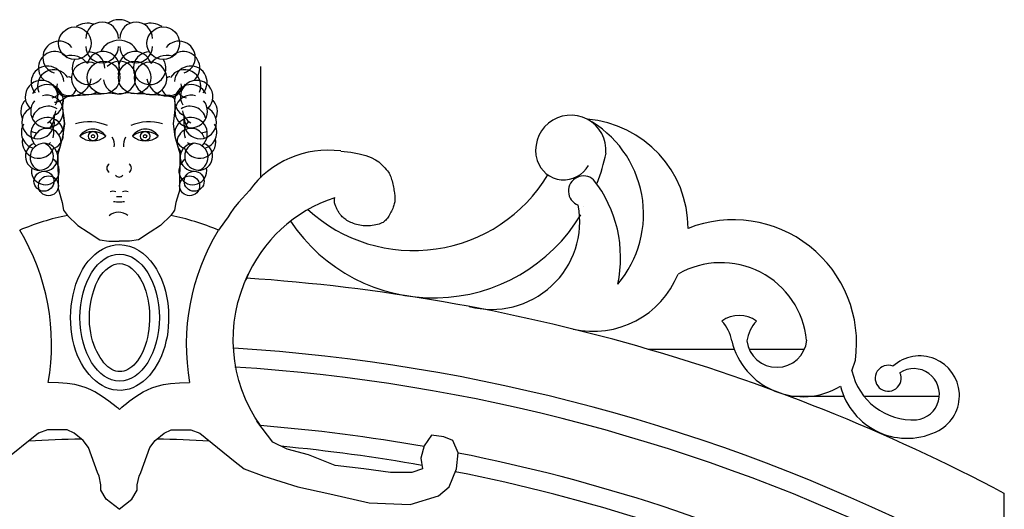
# Model space of a CAD drawing. Header units: millimetres. Extents: x 200.11 to 202.92, y 101.98 to 106.59.
# Tile 6 of 6: x 201.41 to 202.46, y 106.07 to 106.59. Entities that reach past the tile are written whole.
import ezdxf

# ---------------------------------------------------------------- set-up
doc = ezdxf.new("R2010")
doc.units = ezdxf.units.MM

msp = doc.modelspace()

# ---------------------------------------------------------------- linework, layer by layer
at = {"linetype": 'Continuous'}
for p, q in [((201.6661, 106.5376), (201.6661, 106.4195)), ((201.4516, 106.4071), (201.4557, 106.3934)), ((201.5805, 106.4071), (201.5764, 106.3934)), ((201.4557, 106.3934), (201.4571, 106.3852)), ((201.5135, 106.3999), (201.5189, 106.3999)), ((201.5764, 106.3934), (201.5751, 106.3852)), ((201.4571, 106.3852), (201.4612, 106.3797)), ((201.5751, 106.3852), (201.5709, 106.3797)), ((201.4612, 106.3797), (201.4722, 106.3688)), ((201.5709, 106.3797), (201.56, 106.3688)), ((201.4722, 106.3688), (201.4831, 106.3619)), ((201.4831, 106.3619), (201.4955, 106.3537)), ((201.549, 106.3619), (201.5367, 106.3537)), ((201.56, 106.3688), (201.549, 106.3619)), ((201.4955, 106.3537), (201.5051, 106.3523)), ((201.5051, 106.3523), (201.5119, 106.3523)), ((201.5119, 106.3523), (201.5161, 106.3523)), ((201.5202, 106.3523), (201.5161, 106.3523)), ((201.5271, 106.3523), (201.5202, 106.3523)), ((201.5367, 106.3537), (201.5271, 106.3523))]:
    msp.add_line(p, q, dxfattribs=at)
for p, q in [((202.0779, 106.2376), (202.1693, 106.2376)), ((202.1852, 106.2376), (202.2437, 106.2376)), ((202.2277, 106.1876), (202.2858, 106.1876)), ((202.3071, 106.1876), (202.3872, 106.1876))]:
    msp.add_line(p, q)
at = {"ltscale": 0.01}
for p, q in [((202.2942, 106.2148), (202.298, 106.2261)), ((202.4561, 103.0876), (202.4561, 106.0846))]:
    msp.add_line(p, q, dxfattribs=at)
at = {"linetype": 'Continuous'}
for points in [[(201.4516, 106.4071), (201.4514, 106.4452), (201.4534, 106.4521), (201.4564, 106.4631), (201.4584, 106.477), (201.4574, 106.4859), (201.4564, 106.4929), (201.4564, 106.4999), (201.4574, 106.5038), (201.4623, 106.5068), (201.4693, 106.5068), (201.4803, 106.5078), (201.4912, 106.5088), (201.4972, 106.5088), (201.5061, 106.5098), (201.5141, 106.5088), (201.5161, 106.5088)], [(201.5805, 106.4071), (201.5808, 106.4452), (201.5788, 106.4521), (201.5758, 106.4631), (201.5738, 106.477), (201.5748, 106.4859), (201.5758, 106.4929), (201.5758, 106.4999), (201.5748, 106.5038), (201.5698, 106.5068), (201.5628, 106.5068), (201.5519, 106.5078), (201.5409, 106.5088), (201.535, 106.5088), (201.526, 106.5098), (201.5181, 106.5088), (201.5161, 106.5088)], [(201.7514, 106.448), (201.7621, 106.4468), (201.7709, 106.4452), (201.7781, 106.4432), (201.7838, 106.4411), (201.7883, 106.4388), (201.7918, 106.4364), (201.7945, 106.4342), (201.7966, 106.4321), (201.7984, 106.4302), (201.7998, 106.4285), (201.8011, 106.4271), (201.8021, 106.4257), (201.8029, 106.4244), (201.8035, 106.4232), (201.8041, 106.4219), (201.8046, 106.4206), (201.8051, 106.4192), (201.8055, 106.4177), (201.8059, 106.4162), (201.8063, 106.4146), (201.8067, 106.413), (201.8071, 106.4114), (201.8074, 106.4098), (201.8077, 106.4082), (201.808, 106.4067), (201.8082, 106.4052), (201.8084, 106.4038), (201.8086, 106.4024), (201.8088, 106.4011), (201.8089, 106.3998), (201.809, 106.3986), (201.809, 106.3974), (201.809, 106.3962), (201.8089, 106.3951), (201.8088, 106.394), (201.8086, 106.393), (201.8083, 106.3919), (201.808, 106.3907), (201.8076, 106.3896), (201.8072, 106.3883), (201.8067, 106.3871), (201.8061, 106.3857), (201.8054, 106.3843), (201.8048, 106.383), (201.804, 106.3816), (201.8033, 106.3803), (201.8025, 106.379), (201.8018, 106.3778), (201.801, 106.3767), (201.8002, 106.3756), (201.7993, 106.3747), (201.7984, 106.3738), (201.7974, 106.3731), (201.7964, 106.3723), (201.7951, 106.3717), (201.7938, 106.3711), (201.7922, 106.3705), (201.7906, 106.37), (201.7888, 106.3696), (201.7869, 106.3692), (201.785, 106.3689), (201.783, 106.3687), (201.781, 106.3685), (201.7791, 106.3685), (201.7771, 106.3685), (201.7753, 106.3687), (201.7735, 106.3689), (201.7717, 106.3692), (201.77, 106.3696), (201.7683, 106.37), (201.7667, 106.3705), (201.7651, 106.3711), (201.7636, 106.3717), (201.7621, 106.3723), (201.7607, 106.373), (201.7594, 106.3737), (201.7581, 106.3744), (201.7569, 106.3752), (201.7558, 106.376), (201.7548, 106.3767), (201.7539, 106.3775), (201.753, 106.3783), (201.7523, 106.3791), (201.7516, 106.3798), (201.751, 106.3806), (201.7504, 106.3814), (201.7499, 106.3822), (201.7494, 106.3829), (201.7489, 106.3837), (201.7485, 106.3845), (201.748, 106.3853), (201.7476, 106.386), (201.7472, 106.3868), (201.7469, 106.3876), (201.7465, 106.3884), (201.7462, 106.3892), (201.7458, 106.3901), (201.7455, 106.391), (201.7453, 106.3919), (201.745, 106.3929), (201.7449, 106.3941), (201.7449, 106.3953), (201.7449, 106.3968), (201.7451, 106.3985)], [(201.6545, 106.4062), (201.6428, 106.3934), (201.6381, 106.3872), (201.6341, 106.3818), (201.6318, 106.3783), (201.628, 106.3729), (201.6216, 106.3641)], [(201.5167, 106.1737), (201.5154, 106.1748), (201.5135, 106.1762), (201.5112, 106.178), (201.5084, 106.1801), (201.5053, 106.1824), (201.5018, 106.1849), (201.4982, 106.1873), (201.4944, 106.1898), (201.4904, 106.1923), (201.4861, 106.1945), (201.4812, 106.1966), (201.4756, 106.1984), (201.469, 106.2), (201.4611, 106.2011), (201.4518, 106.2019), (201.4408, 106.2021)], [(201.5167, 106.1737), (201.5172, 106.1743), (201.5189, 106.1759), (201.5211, 106.1779), (201.5238, 106.18), (201.5269, 106.1824), (201.5303, 106.1848), (201.534, 106.1873), (201.5378, 106.1898), (201.5418, 106.1923), (201.5461, 106.1945), (201.5509, 106.1966), (201.5565, 106.1984), (201.5631, 106.2), (201.5708, 106.2011), (201.5801, 106.2019), (201.5909, 106.2021)], [(201.5161, 106.0676), (201.5297, 106.0783), (201.5354, 106.0878), (201.5354, 106.0935), (201.5373, 106.1029), (201.5392, 106.1067), (201.5487, 106.1332), (201.5543, 106.1408), (201.5638, 106.1483), (201.5714, 106.1521), (201.5922, 106.1521), (201.6017, 106.1483), (201.6395, 106.1181), (201.649, 106.1105), (201.6698, 106.1029), (201.7058, 106.0916), (201.7399, 106.084), (201.7815, 106.0746), (201.825, 106.0727), (201.8553, 106.0821), (201.8667, 106.0916), (201.8743, 106.1105), (201.8762, 106.1275), (201.8705, 106.1408), (201.861, 106.1445), (201.8478, 106.1464), (201.8402, 106.1351), (201.8364, 106.1218), (201.8383, 106.1105), (201.8269, 106.1067), (201.8042, 106.1067), (201.7758, 106.1105), (201.7455, 106.1143), (201.7171, 106.1256), (201.6944, 106.1313), (201.6793, 106.1389), (201.6624, 106.1612)], [(201.5161, 106.0676), (201.5024, 106.0783), (201.4967, 106.0878), (201.4967, 106.0935), (201.4949, 106.1029), (201.493, 106.1067), (201.4835, 106.1332), (201.4778, 106.1408), (201.4683, 106.1483), (201.4608, 106.1521), (201.44, 106.1521), (201.4305, 106.1483), (201.3926, 106.1181)]]:
    msp.add_lwpolyline(points, dxfattribs=at)
for points in [[(201.4408, 106.2021, 0.180974), (201.4106, 106.364)], [(201.5913, 106.2021, -0.180974), (201.6216, 106.364)], [(201.6661, 106.1566, -0.272652), (201.6533, 106.3171)]]:
    msp.add_lwpolyline(points, format="xyb", dxfattribs=at)
for centre, radius in [((201.4692, 106.5624), 0.0173), ((201.563, 106.5624), 0.0173), ((201.4996, 106.5261), 0.0173), ((201.5326, 106.5261), 0.0173), ((201.4884, 106.4637), 0.00493), ((201.5437, 106.4637), 0.00493), ((201.4884, 106.4637), 0.00174), ((201.5437, 106.4637), 0.00174), ((201.4363, 106.4159), 0.0106), ((201.5958, 106.4159), 0.0106), ((201.4411, 106.4111), 0.0106), ((201.591, 106.4111), 0.0106)]:
    msp.add_circle(centre, radius, dxfattribs=at)
for centre, radius, start, end in [((201.4826, 106.5619), 0.0218, 71.4271, 123.6424), ((201.498, 106.5675), 0.0173, 0, 180), ((201.5161, 106.5656), 0.0218, 56.3576, 123.6424), ((201.5341, 106.5675), 0.0173, 0, 180), ((201.5496, 106.5619), 0.0218, 56.3576, 108.5729), ((201.4524, 106.5474), 0.0173, 37.7552, 251.8187), ((201.5161, 106.5438), 0.0218, 26.6264, 153.3736), ((201.5797, 106.5474), 0.0173, 288.1813, 142.2448), ((201.4477, 106.5363), 0.0173, 37.4179, 230.8768), ((201.498, 106.559), 0.0173, 180, 0), ((201.4991, 106.5364), 0.0173, 336.3838, 164.8992), ((201.4836, 106.5359), 0.0173, 0, 88.9172), ((201.533, 106.5364), 0.0173, 15.1008, 203.6162), ((201.5341, 106.559), 0.0173, 180, 0), ((201.5485, 106.5359), 0.0173, 91.0828, 31.6785), ((201.5845, 106.5363), 0.0173, 309.1232, 142.5821), ((201.4652, 106.528), 0.0215, 36.9863, 104.8098), ((201.4828, 106.5252), 0.0173, 64.1665, 302.3691), ((201.4836, 106.5359), 0.0173, 148.3215, 320.6227), ((201.5165, 106.5261), 0.0173, 188.8394, 138.2237), ((201.5494, 106.5252), 0.0173, 166.3591, 160.054), ((201.5669, 106.528), 0.0215, 75.1902, 143.0137), ((201.44, 106.521), 0.0173, 3.1546, 220.5469), ((201.4467, 106.5171), 0.0173, 30.8591, 202.9191), ((201.5855, 106.5171), 0.0173, 337.0809, 149.1409), ((201.5922, 106.521), 0.0173, 319.4531, 176.8454), ((201.4337, 106.5057), 0.0173, 329.3901, 225.1001), ((201.4652, 106.528), 0.0215, 204.4145, 350.8877), ((201.4604, 106.5164), 0.0106, 164.6818, 341.5543), ((201.4604, 106.5164), 0.0106, 61.403, 80.225), ((201.5669, 106.528), 0.0215, 189.1123, 335.5855), ((201.5718, 106.5164), 0.0106, 198.4457, 15.3182), ((201.5718, 106.5164), 0.0106, 99.775, 118.597), ((201.5985, 106.5057), 0.0173, 314.8999, 210.6099), ((201.4397, 106.5013), 0.0173, 296.1637, 154.8686), ((201.44, 106.521), 0.0173, 286.3101, 320.9594), ((201.5924, 106.5013), 0.0173, 25.1314, 243.8363), ((201.5922, 106.521), 0.0173, 219.0406, 253.6899), ((201.429, 106.49), 0.0173, 135.235, 204.8687), ((201.4395, 106.49), 0.0173, 139.5285, 105.6337), ((201.4467, 106.5171), 0.0173, 273.0697, 324.2306), ((201.5927, 106.49), 0.0173, 74.3663, 40.4715), ((201.6032, 106.49), 0.0173, 335.1313, 44.765), ((201.4301, 106.4784), 0.0173, 115.3918, 18.9242), ((201.4407, 106.4783), 0.0173, 56.8113, 166.3711), ((201.4317, 106.4931), 0.0173, 298.7326, 351.7717), ((201.5914, 106.4783), 0.0173, 13.6289, 123.1887), ((201.6005, 106.4931), 0.0173, 188.2283, 241.2674), ((201.6021, 106.4784), 0.0173, 161.0758, 64.6082), ((201.4397, 106.4664), 0.0173, 297.3375, 227.3201), ((201.4301, 106.4847), 0.0173, 312.8361, 3.4976), ((201.4296, 106.4678), 0.0173, 340.9487, 42.1791), ((201.4397, 106.4664), 0.0173, 328.9073, 64.3153), ((201.4407, 106.4783), 0.0173, 311.3043, 25.9762), ((201.4845, 106.4309), 0.0481, 66.406, 107.6925), ((201.5477, 106.4309), 0.0481, 72.3075, 113.594), ((201.5925, 106.4664), 0.0173, 312.6799, 242.6625), ((201.6021, 106.4847), 0.0173, 176.5024, 227.1639), ((201.6026, 106.4678), 0.0173, 137.8209, 199.0513), ((201.9958, 106.4487), 0.0374, 355.2721, 196.5832), ((202.0041, 106.3659), 0.1162, 0, 85.5229), ((201.9582, 106.381), 0.1148, 319.5679, 61.3651), ((201.4296, 106.4678), 0.0173, 149.32, 254.9337), ((201.4301, 106.4847), 0.0173, 244.3153, 265.8601), ((201.4397, 106.4573), 0.0148, 314.9094, 162.671), ((201.4407, 106.4783), 0.0173, 218.2021, 222.9606), ((201.4296, 106.4678), 0.0173, 340.9487, 8.2485), ((201.4881, 106.4547), 0.0165, 33.3263, 146.6583), ((201.4881, 106.447), 0.0217, 50.6278, 129.3568), ((201.544, 106.4547), 0.0165, 33.3417, 146.6737), ((201.544, 106.447), 0.0217, 50.6432, 129.3722), ((201.5925, 106.4573), 0.0148, 17.329, 225.0906), ((201.6021, 106.4847), 0.0173, 274.1399, 295.6847), ((201.5914, 106.4783), 0.0173, 317.0394, 321.7979), ((201.6026, 106.4678), 0.0173, 285.0663, 30.68), ((201.4306, 106.4576), 0.0173, 168.6858, 340.209), ((201.4315, 106.4424), 0.0148, 112.7346, 69.1896), ((201.4363, 106.4414), 0.0148, 269.9932, 252.7219), ((201.4296, 106.4678), 0.0173, 313.6489, 322.324), ((201.4881, 106.4805), 0.0217, 230.6432, 309.3722), ((201.4928, 106.4541), 0.0183, 354.3737, 28.4014), ((201.5391, 106.4541), 0.0183, 151.5986, 185.6263), ((201.544, 106.4805), 0.0217, 230.6278, 309.3568), ((201.5958, 106.4414), 0.0148, 287.2781, 270.0068), ((201.6015, 106.4576), 0.0173, 199.791, 11.3142), ((201.6006, 106.4424), 0.0148, 110.8104, 67.2654), ((201.6026, 106.4678), 0.0173, 217.676, 226.3511), ((201.4296, 106.4678), 0.0173, 313.6489, 316.828), ((201.6026, 106.4678), 0.0173, 223.172, 226.3511), ((201.7383, 106.3454), 0.1035, 82.7044, 144.0166), ((201.8499, 106.4825), 0.1869, 338.5027, 348.6217), ((201.4378, 106.427), 0.0148, 168.1193, 56.126), ((201.5944, 106.427), 0.0148, 123.874, 11.8807), ((201.9884, 106.4473), 0.0299, 198.1573, 330.9581), ((201.5077, 106.4298), 0.00471, 116.7172, 243.2828), ((201.5245, 106.4298), 0.00471, 296.7172, 63.2828), ((201.5161, 106.4251), 0.00471, 214.7827, 325.2173), ((201.8288, 106.5089), 0.1666, 227.6082, 328.8678), ((202.0093, 106.4055), 0.0161, 48.4594, 249.4902), ((201.9146, 106.3348), 0.134, 347.8341, 38.1194), ((201.4585, 106.5861), 0.1874, 284.8257, 285.8026), ((201.5606, 106.5861), 0.1874, 254.1974, 255.1743), ((201.4738, 106.5867), 0.1874, 284.1491, 285.126), ((201.5716, 106.5867), 0.1874, 254.874, 255.8509), ((201.5171, 106.4273), 0.0334, 258.2711, 268.2941), ((201.5151, 106.4273), 0.0334, 271.7059, 281.7081), ((201.7924, 106.2525), 0.1534, 107.9784, 157.6238), ((201.5155, 106.3677), 0.0154, 49.6982, 130.9607), ((201.9118, 106.3734), 0.0935, 255.2071, 10.5054), ((201.9749, 106.3308), 0.0677, 59.0416, 59.0769), ((201.9868, 106.3085), 0.0836, 74.0656, 74.0952), ((201.5161, 106.1132), 0.2721, 101.6348, 112.8184), ((201.5161, 106.1132), 0.2721, 67.1816, 78.3652), ((201.8501, 106.4747), 0.1826, 213.6521, 328.8867), ((202.1683, 106.2441), 0.1309, 352.1104, 111.4823), ((202.1552, 106.2381), 0.0914, 5.6516, 119.8331), ((202.1746, 106.2431), 0.0304, 52.9181, 127.0819), ((202.2219, 106.2404), 0.0396, 137.0627, 171.2404), ((202.2145, 106.2504), 0.032, 187.1755, 354.0327), ((202.242, 106.2648), 0.0776, 193.6928, 301.1972), ((202.3662, 106.1883), 0.0422, 299.06, 132.1697), ((202.3328, 106.2068), 0.0138, 68.1902, 25.0705), ((202.36, 106.1898), 0.0272, 275.8695, 122.9221), ((202.3528, 106.2157), 0.0727, 193.7828, 297.7998)]:
    msp.add_arc(centre, radius, start, end, dxfattribs=at)
at = {"ltscale": 0.01}
for centre, radius, start, end in [((201.5161, 104.3054), 2.0122, 62.1509, 86.1446), ((202.0197, 106.3536), 0.097, 257.2012, 338.1013), ((202.127, 106.24), 0.0401, 9.2917, 43.1712), ((202.359, 106.2289), 0.0663, 192.2691, 273.319)]:
    msp.add_arc(centre, radius, start, end, dxfattribs=at)
for radius, start, end in [(1.9372, 63.4797, 86.3933), (1.9172, 63.8488, 86.3279), (1.8572, 79.9579, 85.3674), (1.8372, 91.2489, 92.9906), (1.8372, 87.0094, 88.7511), (1.8372, 79.919, 84.6344), (1.8572, 64.9965, 78.8213), (1.8372, 65.3932, 78.7945)]:
    msp.add_arc((201.5161, 104.3054), radius, start, end)
at = {"linetype": 'Continuous'}
msp.add_ellipse((201.5167, 106.2712), major_axis=(0, 0.0674), ratio=0.625135, dxfattribs=at)
for points, knots in [([(201.5167, 106.3486), (201.504, 106.3486), (201.4919, 106.3416), (201.4656, 106.3093), (201.4602, 106.2719), (201.4758, 106.2145), (201.4954, 106.1928), (201.5413, 106.195), (201.5595, 106.218), (201.5723, 106.2733), (201.5676, 106.3058), (201.5442, 106.3398), (201.5309, 106.3486), (201.5167, 106.3486)], [0, 0, 0, 0, 0.655308, 0.655308, 1.982575, 1.982575, 3.170703, 3.170703, 4.358831, 4.358831, 5.546959, 5.546959, 6.283185, 6.283185, 6.283185, 6.283185]), ([(201.5167, 106.3286), (201.5093, 106.3286), (201.5006, 106.3232), (201.4872, 106.299), (201.4835, 106.2811), (201.4866, 106.2394), (201.4994, 106.2192), (201.5215, 106.2108), (201.5342, 106.2179), (201.5508, 106.2577), (201.5503, 106.2877), (201.5348, 106.3216), (201.5248, 106.3286), (201.5167, 106.3286)], [0, 0, 0, 0, 0.844588, 0.844588, 1.689177, 1.689177, 2.907847, 2.907847, 4.126517, 4.126517, 5.345187, 5.345187, 6.283185, 6.283185, 6.283185, 6.283185])]:
    msp.add_open_spline(points, degree=3, knots=knots, dxfattribs=at)

doc.saveas('drawing.dxf')
